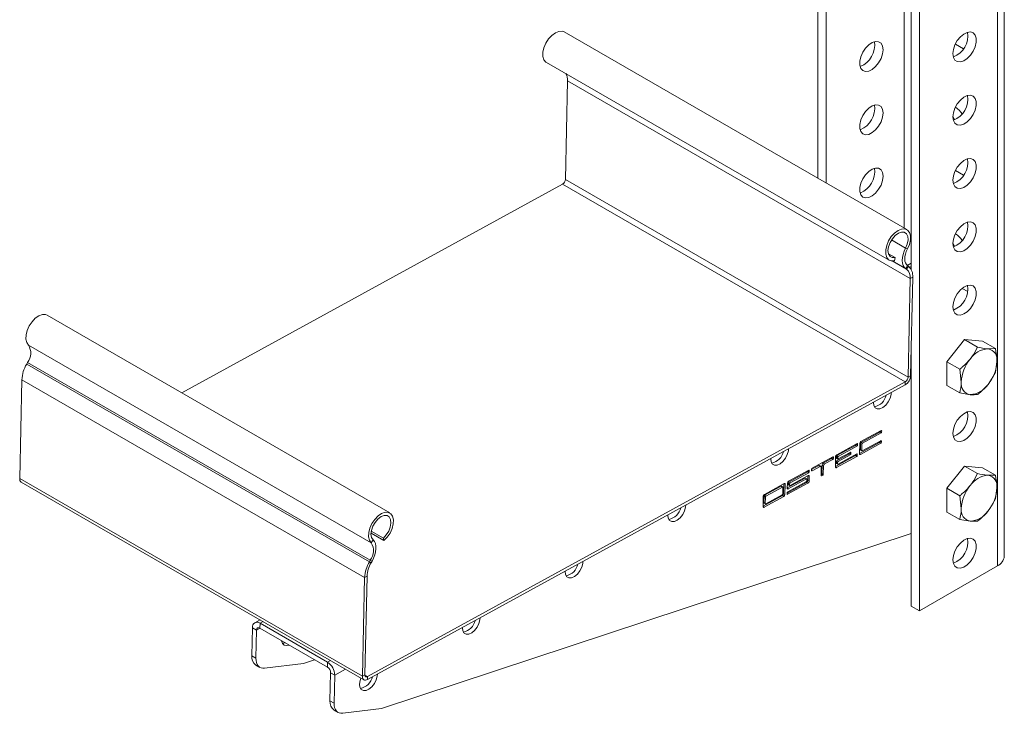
# Model space of a CAD drawing. Header units: millimetres. Extents: x -189 to 390, y -1209 to -93.
# Tile 1 of 5: x -182 to 71, y -1209 to -1030. Entities that reach past the tile are written whole.
import ezdxf

# ---------------------------------------------------------------- set-up
doc = ezdxf.new("R2010")
doc.units = ezdxf.units.MM

msp = doc.modelspace()

# ---------------------------------------------------------------- linework, layer by layer
at = {"color": 7, "linetype": 'Continuous', "lineweight": 15}
for p, q in [((71.48, -1168.07), (71.48, -837.22)), ((49.57, -847.26), (49.57, -1182.15)), ((47.45, -974.62), (47.45, -1094.02)), ((25.53, -1005.61), (25.53, -1071.74)), ((23.41, -1006.27), (23.41, -1070.51)), ((46.34, -1083.75), (-42.05, -1032.73)), ((60.96, -1037.06), (58.86, -1035.85)), ((-46.6, -1040.61), (41.79, -1091.63)), ((-41.72, -1070.81), (-41.17, -1045.32)), ((58.65, -1055.41), (58.24, -1054.48)), ((60.96, -1069.72), (58.86, -1068.51)), ((-140.68, -1125.9), (-42.44, -1072.02)), ((58.65, -1088.07), (58.24, -1087.14)), ((41.59, -1089.96), (43.34, -1090.97)), ((43.34, -1090.97), (43.16, -1091.78)), ((46.29, -1093.99), (46.05, -1093.82)), ((47.45, -1092.4), (46.41, -1092.97)), ((46.76, -1093.22), (46.52, -1093.05)), ((46.67, -1121.83), (47.22, -1096.35)), ((47.31, -1121.49), (47.85, -1096)), ((62.05, -1099.76), (60.59, -1098.91)), ((-87.01, -1156.88), (-175.4, -1105.86)), ((56.64, -1117.85), (61.24, -1112.13)), ((61.24, -1112.13), (64.57, -1114.06)), ((61.24, -1112.13), (65.83, -1112.54)), ((65.83, -1112.54), (69.17, -1114.47)), ((69.17, -1114.47), (67.28, -1114.5)), ((47.45, -1114.93), (47.45, -1180.93)), ((-180.42, -1118.02), (-180.67, -1118.45)), ((56.64, -1123.98), (56.64, -1117.85)), ((56.64, -1117.85), (59.98, -1119.78)), ((59.98, -1119.78), (60.39, -1123.08)), ((69.17, -1120.6), (69.58, -1117.77)), ((-181.91, -1122.5), (-182.46, -1147.99)), ((-92.76, -1199.85), (45.93, -1123.79)), ((-92.74, -1199.11), (45.95, -1123.05)), ((56.64, -1123.98), (59.98, -1125.9)), ((59.98, -1125.9), (62.69, -1126.35)), ((39.71, -1135.58), (34.48, -1138.45)), ((34.53, -1138.67), (39.34, -1136.04)), ((34.89, -1138.88), (39.69, -1136.24)), ((39.48, -1135.8), (39.49, -1135.7)), ((39.84, -1136), (39.85, -1135.67)), ((33.49, -1138.99), (28.26, -1141.86)), ((28.31, -1142.09), (33.12, -1139.45)), ((28.67, -1142.29), (33.47, -1139.65)), ((33.26, -1139.21), (33.27, -1139.11)), ((33.62, -1139.41), (33.62, -1139.08)), ((34.13, -1141.51), (39.28, -1138.68)), ((34.19, -1138.94), (34.13, -1141.58)), ((34.35, -1140.57), (34.39, -1138.92)), ((34.41, -1141.76), (39.64, -1138.89)), ((34.71, -1140.77), (34.74, -1139.12)), ((39.65, -1138.23), (34.84, -1140.86)), ((39.43, -1138.44), (39.43, -1138.35)), ((39.78, -1138.64), (39.79, -1138.31)), ((27.27, -1142.4), (21.89, -1145.35)), ((27.04, -1142.62), (27.05, -1142.53)), ((27.4, -1142.82), (27.4, -1142.49)), ((27.91, -1144.92), (33.06, -1142.09)), ((27.97, -1142.35), (27.91, -1144.99)), ((28.16, -1142.66), (28.17, -1142.33)), ((28.19, -1145.17), (33.42, -1142.3)), ((28.2, -1142.76), (28.56, -1142.96)), ((28.28, -1143.41), (31.39, -1141.7)), ((28.51, -1142.86), (28.52, -1142.53)), ((33.43, -1141.64), (28.62, -1144.27)), ((28.64, -1143.61), (31.75, -1141.91)), ((31.76, -1141.25), (28.65, -1142.95)), ((31.54, -1141.46), (31.54, -1141.37)), ((31.89, -1141.66), (31.9, -1141.33)), ((33.21, -1141.85), (33.21, -1141.76)), ((33.56, -1142.06), (33.57, -1141.73)), ((34.39, -1140.67), (34.75, -1140.87)), ((21.75, -1145.69), (23.65, -1144.64)), ((21.88, -1146.01), (24, -1144.85)), ((24.19, -1144.83), (23.84, -1144.63)), ((24.28, -1145.02), (24.23, -1147.17)), ((24.44, -1146.66), (24.49, -1144.51)), ((24.78, -1144.02), (26.9, -1142.86)), ((24.8, -1146.86), (24.84, -1144.71)), ((25.13, -1144.23), (27.25, -1143.07)), ((28.13, -1143.98), (28.14, -1143.65)), ((28.17, -1144.08), (28.53, -1144.28)), ((28.49, -1144.19), (28.49, -1143.86)), ((56.64, -1150.51), (61.24, -1144.79)), ((61.24, -1144.79), (64.57, -1146.72)), ((61.24, -1144.79), (65.83, -1145.2)), ((65.83, -1145.2), (69.17, -1147.13)), ((21.05, -1145.82), (15.81, -1148.68)), ((15.87, -1148.91), (20.68, -1146.27)), ((20.88, -1147.22), (16.21, -1149.77)), ((16.22, -1149.11), (21.03, -1146.48)), ((20.77, -1148.51), (20.8, -1147.26)), ((20.82, -1146.03), (20.82, -1145.94)), ((21.12, -1148.71), (21.15, -1147.39)), ((21.18, -1146.23), (21.18, -1145.9)), ((21.75, -1145.59), (21.74, -1145.92)), ((24.24, -1146.94), (24.3, -1146.9)), ((24.37, -1147.26), (24.65, -1147.11)), ((69.17, -1147.13), (67.28, -1147.16)), ((-182.07, -1148.9), (-93.68, -1199.93)), ((14.68, -1149.3), (9.59, -1152.1)), ((13.89, -1149.99), (9.65, -1152.32)), ((14.25, -1150.2), (10, -1152.52)), ((14.34, -1150.19), (13.99, -1149.99)), ((14.35, -1151.94), (14.38, -1150.29)), ((14.55, -1151.92), (14.6, -1149.35)), ((14.9, -1152.13), (14.96, -1149.48)), ((15.47, -1151.74), (20.48, -1149)), ((15.5, -1150.42), (20.08, -1147.91)), ((15.52, -1149.17), (15.5, -1150.49)), ((15.6, -1152.07), (20.83, -1149.2)), ((20.42, -1148.77), (15.62, -1151.41)), ((15.72, -1149.48), (15.73, -1149.15)), ((15.76, -1149.58), (16.11, -1149.78)), ((15.77, -1150.67), (20.44, -1148.11)), ((16.07, -1149.69), (16.08, -1149.36)), ((20.53, -1148.1), (20.18, -1147.9)), ((20.58, -1148.2), (20.57, -1148.53)), ((9.25, -1155.15), (14.26, -1152.41)), ((9.3, -1152.58), (9.25, -1155.23)), ((9.51, -1152.56), (9.47, -1154.22)), ((9.52, -1155.4), (14.61, -1152.61)), ((9.86, -1152.77), (9.82, -1154.42)), ((9.96, -1154.51), (14.2, -1152.18)), ((15.47, -1151.65), (15.46, -1151.98)), ((56.64, -1156.64), (56.64, -1150.51)), ((56.64, -1150.51), (59.98, -1152.44)), ((59.98, -1152.44), (60.39, -1155.74)), ((69.17, -1153.26), (69.58, -1150.43)), ((9.51, -1154.31), (9.87, -1154.52)), ((56.64, -1156.64), (59.98, -1158.57)), ((59.98, -1158.57), (62.69, -1159.01)), ((-91.86, -1162.08), (-88.53, -1164)), ((-91.8, -1161.57), (-88.68, -1163.37)), ((-89.15, -1207.34), (47.45, -1162.22)), ((-88.53, -1164), (-88.68, -1163.37)), ((62.06, -1163.65), (61.82, -1163.51)), ((-92.04, -1169.04), (-92.29, -1169.47)), ((-91.59, -1169.3), (-91.83, -1169.73)), ((49.57, -1182.15), (69.72, -1170.52)), ((-92.89, -1173.18), (-93.43, -1198.67)), ((-93.52, -1173.53), (-94.07, -1199.02)), ((49.57, -1182.15), (47.45, -1180.93)), ((-120.45, -1184.47), (-121.82, -1185.23)), ((-120.48, -1185.36), (-103.08, -1195.4)), ((-122.59, -1193.72), (-122.44, -1186.49)), ((-121.53, -1194.34), (-121.37, -1187.1)), ((-120.51, -1186.6), (-103.11, -1196.64)), ((-109.3, -1195.71), (-119.29, -1196.94)), ((-106.4, -1194.75), (-109.3, -1195.71)), ((-121.56, -1196.12), (-120.5, -1196.73)), ((-102.28, -1198.13), (-102.44, -1205.36)), ((-101.22, -1198.74), (-101.38, -1205.97)), ((-101.4, -1207.75), (-100.34, -1208.36)), ((-99.13, -1208.58), (-89.15, -1207.34))]:
    msp.add_line(p, q, dxfattribs=at)
at = {"color": 7, "linetype": 'Continuous', "lineweight": 0}
for p, q in [((69.72, -840.26), (69.72, -1170.52)), ((45.68, -999.29), (45.68, -1083.37)), ((-41.17, -1045.32), (47.22, -1096.35)), ((-41.72, -1070.81), (46.67, -1121.83)), ((-42.44, -1072.02), (45.95, -1123.05)), ((42.37, -1086.43), (46.01, -1088.53)), ((46.49, -1088.74), (46.01, -1088.53)), ((42.58, -1091.85), (46.29, -1093.99)), ((42.63, -1091.85), (46.05, -1093.82)), ((46.52, -1093.05), (46.05, -1093.82)), ((46.29, -1093.99), (46.76, -1093.22)), ((47.06, -1093.48), (47.45, -1093.27)), ((47.85, -1096), (47.22, -1096.35)), ((-180.2, -1113.56), (-91.82, -1164.58)), ((47.4, -1117.23), (47.45, -1117.21)), ((-180.67, -1118.45), (-92.29, -1169.47)), ((-180.42, -1118.02), (-92.04, -1169.04)), ((46.67, -1121.83), (47.31, -1121.49)), ((-181.91, -1122.5), (-93.52, -1173.53)), ((45.93, -1123.79), (45.95, -1123.05)), ((39.34, -1136.04), (39.69, -1136.24)), ((39.48, -1135.8), (39.84, -1136)), ((39.7, -1135.59), (39.85, -1135.67)), ((33.12, -1139.45), (33.47, -1139.65)), ((33.26, -1139.21), (33.62, -1139.41)), ((33.48, -1139), (33.62, -1139.08)), ((34.39, -1138.92), (34.74, -1139.12)), ((34.53, -1138.67), (34.89, -1138.88)), ((39.28, -1138.68), (39.64, -1138.89)), ((39.43, -1138.44), (39.78, -1138.64)), ((39.64, -1138.23), (39.79, -1138.31)), ((27.04, -1142.62), (27.4, -1142.82)), ((27.26, -1142.41), (27.4, -1142.49)), ((28.16, -1142.66), (28.51, -1142.86)), ((28.17, -1142.33), (28.52, -1142.53)), ((28.31, -1142.09), (28.67, -1142.29)), ((31.39, -1141.7), (31.75, -1141.91)), ((31.54, -1141.46), (31.89, -1141.66)), ((31.75, -1141.25), (31.9, -1141.33)), ((33.06, -1142.09), (33.42, -1142.3)), ((33.21, -1141.85), (33.56, -1142.06)), ((33.42, -1141.64), (33.57, -1141.73)), ((34.13, -1141.6), (34.41, -1141.76)), ((34.35, -1140.57), (34.71, -1140.77)), ((23.65, -1144.64), (24, -1144.85)), ((24.49, -1144.51), (24.84, -1144.71)), ((24.78, -1144.02), (25.13, -1144.23)), ((26.9, -1142.86), (27.25, -1143.07)), ((27.91, -1145.01), (28.19, -1145.17)), ((28.13, -1143.98), (28.49, -1144.19)), ((28.14, -1143.65), (28.49, -1143.86)), ((28.28, -1143.41), (28.64, -1143.61)), ((20.68, -1146.27), (21.03, -1146.48)), ((20.82, -1146.03), (21.18, -1146.23)), ((20.86, -1147.22), (21.15, -1147.39)), ((21.04, -1145.82), (21.18, -1145.9)), ((21.74, -1145.93), (21.88, -1146.01)), ((24.23, -1147.18), (24.37, -1147.26)), ((24.3, -1146.9), (24.65, -1147.11)), ((24.44, -1146.66), (24.8, -1146.86)), ((-182.46, -1147.99), (-94.07, -1199.02)), ((13.89, -1149.99), (14.25, -1150.2)), ((14.67, -1149.31), (14.96, -1149.48)), ((15.72, -1149.48), (16.07, -1149.69)), ((15.73, -1149.15), (16.08, -1149.36)), ((15.87, -1148.91), (16.22, -1149.11)), ((20.08, -1147.91), (20.44, -1148.11)), ((20.48, -1149), (20.83, -1149.2)), ((20.77, -1148.51), (21.12, -1148.71)), ((9.51, -1152.56), (9.86, -1152.77)), ((9.65, -1152.32), (10, -1152.52)), ((14.26, -1152.41), (14.61, -1152.61)), ((14.55, -1151.92), (14.9, -1152.13)), ((15.46, -1151.99), (15.6, -1152.07)), ((15.5, -1150.51), (15.77, -1150.67)), ((9.25, -1155.24), (9.52, -1155.4)), ((9.47, -1154.22), (9.82, -1154.42)), ((-91.82, -1164.58), (-91.32, -1163.84)), ((-92.29, -1169.47), (-91.83, -1169.73)), ((-91.59, -1169.3), (-92.04, -1169.04)), ((-92.89, -1173.18), (-93.52, -1173.53)), ((-120.48, -1185.36), (-120.51, -1186.6)), ((-120.48, -1185.36), (-119.67, -1184.92)), ((-122.44, -1186.49), (-121.37, -1187.1)), ((-121.37, -1187.1), (-120.48, -1186.62)), ((-122.59, -1193.72), (-121.53, -1194.34)), ((-103.08, -1195.4), (-103.11, -1196.64)), ((-103.08, -1195.4), (-102.28, -1194.96)), ((-101.22, -1198.74), (-102.28, -1198.13)), ((-101.22, -1198.74), (-98.41, -1197.2)), ((-94.07, -1199.02), (-93.43, -1198.67)), ((-93.43, -1198.71), (-92.74, -1199.11)), ((-92.74, -1199.11), (-92.76, -1199.85)), ((-102.44, -1205.36), (-101.38, -1205.97))]:
    msp.add_line(p, q, dxfattribs=at)
at = {"color": 7, "linetype": 'Continuous', "lineweight": 15, "flags": 128}
for points in [[(-42.05, -1032.73), (-42.58, -1032.54), (-43.41, -1032.58), (-44.31, -1032.95), (-45.22, -1033.62), (-46.06, -1034.54), (-46.75, -1035.63), (-47.25, -1036.8), (-47.51, -1037.97), (-47.51, -1039.03), (-47.25, -1039.9), (-46.76, -1040.5), (-46.6, -1040.61)], [(58.36, -1039.29), (58.23, -1038.34), (58.36, -1037.24), (58.75, -1036.08), (59.36, -1034.97), (60.14, -1034.01), (61.01, -1033.27), (61.9, -1032.84), (62.74, -1032.73), (63.44, -1032.97), (63.94, -1033.54), (64.21, -1034.37), (64.21, -1035.41), (63.94, -1036.55), (63.44, -1037.69), (62.74, -1038.74), (61.9, -1039.6), (61.01, -1040.2), (60.14, -1040.47), (59.36, -1040.4), (58.75, -1039.99), (58.36, -1039.29)], [(40.07, -1038.42), (40.2, -1037.32), (40.07, -1036.38), (39.68, -1035.67), (39.07, -1035.26), (38.29, -1035.19), (37.42, -1035.47), (36.53, -1036.06), (35.69, -1036.92), (34.99, -1037.97), (34.49, -1039.12), (34.22, -1040.26), (34.22, -1041.29), (34.49, -1042.13), (34.99, -1042.69), (35.69, -1042.93), (36.53, -1042.83), (37.42, -1042.39), (38.29, -1041.65), (39.07, -1040.69), (39.68, -1039.58), (40.07, -1038.42)], [(58.36, -1055.62), (58.23, -1054.67), (58.36, -1053.57), (58.75, -1052.42), (59.36, -1051.31), (60.14, -1050.34), (61.01, -1049.61), (61.9, -1049.17), (62.74, -1049.06), (63.44, -1049.3), (63.94, -1049.87), (64.21, -1050.7), (64.21, -1051.74), (63.94, -1052.88), (63.44, -1054.03), (62.74, -1055.07), (61.9, -1055.93), (61.01, -1056.53), (60.14, -1056.8), (59.36, -1056.73), (58.75, -1056.32), (58.36, -1055.62)], [(40.07, -1054.75), (40.2, -1053.65), (40.07, -1052.71), (39.68, -1052), (39.07, -1051.59), (38.29, -1051.52), (37.42, -1051.8), (36.53, -1052.39), (35.69, -1053.25), (34.99, -1054.3), (34.49, -1055.45), (34.22, -1056.59), (34.22, -1057.62), (34.49, -1058.46), (34.99, -1059.02), (35.69, -1059.26), (36.53, -1059.16), (37.42, -1058.72), (38.29, -1057.99), (39.07, -1057.02), (39.68, -1055.91), (40.07, -1054.75)], [(58.36, -1071.95), (58.23, -1071), (58.36, -1069.9), (58.75, -1068.75), (59.36, -1067.64), (60.14, -1066.67), (61.01, -1065.94), (61.9, -1065.5), (62.74, -1065.39), (63.44, -1065.64), (63.94, -1066.2), (64.21, -1067.03), (64.21, -1068.07), (63.94, -1069.21), (63.44, -1070.36), (62.74, -1071.41), (61.9, -1072.26), (61.01, -1072.86), (60.14, -1073.13), (59.36, -1073.06), (58.75, -1072.66), (58.36, -1071.95)], [(40.07, -1071.08), (40.2, -1069.98), (40.07, -1069.04), (39.68, -1068.33), (39.07, -1067.92), (38.29, -1067.86), (37.42, -1068.13), (36.53, -1068.72), (35.69, -1069.58), (34.99, -1070.63), (34.49, -1071.78), (34.22, -1072.92), (34.22, -1073.95), (34.49, -1074.79), (34.99, -1075.35), (35.69, -1075.59), (36.53, -1075.49), (37.42, -1075.05), (38.29, -1074.32), (39.07, -1073.35), (39.68, -1072.24), (40.07, -1071.08)], [(58.36, -1088.28), (58.23, -1087.33), (58.36, -1086.23), (58.75, -1085.08), (59.36, -1083.97), (60.14, -1083), (61.01, -1082.27), (61.9, -1081.83), (62.74, -1081.73), (63.44, -1081.97), (63.94, -1082.53), (64.21, -1083.37), (64.21, -1084.4), (63.94, -1085.54), (63.44, -1086.69), (62.74, -1087.74), (61.9, -1088.6), (61.01, -1089.19), (60.14, -1089.46), (59.36, -1089.39), (58.75, -1088.99), (58.36, -1088.28)], [(46.49, -1088.74), (46.99, -1087.56), (47.25, -1086.4), (47.25, -1085.34), (47, -1084.47), (46.5, -1083.86), (45.81, -1083.56), (44.98, -1083.6), (44.07, -1083.97), (43.17, -1084.64), (42.33, -1085.56), (41.64, -1086.65), (41.14, -1087.83), (40.88, -1088.99), (40.88, -1090.05), (41.14, -1090.92), (41.63, -1091.53), (42.32, -1091.82), (43.16, -1091.78)], [(46.01, -1088.53), (46.45, -1087.47), (46.64, -1086.43), (46.57, -1085.52), (46.24, -1084.83), (45.69, -1084.44), (44.97, -1084.38), (44.16, -1084.66), (43.34, -1085.25), (42.6, -1086.09), (42, -1087.09), (41.62, -1088.16), (41.48, -1089.18), (41.62, -1090.04), (42, -1090.67), (42.59, -1090.99), (43.34, -1090.97)], [(46.05, -1093.82), (45.67, -1093.46), (45.39, -1092.97), (45.22, -1092.37), (45.16, -1091.69), (45.21, -1090.94), (45.37, -1090.14), (45.64, -1089.33), (46.01, -1088.53)], [(46.52, -1093.05), (46.21, -1092.76), (45.99, -1092.36), (45.84, -1091.87), (45.79, -1091.31), (45.83, -1090.7), (45.97, -1090.05), (46.19, -1089.39), (46.49, -1088.74)], [(58.36, -1104.61), (58.23, -1103.66), (58.36, -1102.56), (58.75, -1101.41), (59.36, -1100.3), (60.14, -1099.33), (61.01, -1098.6), (61.9, -1098.16), (62.74, -1098.06), (63.44, -1098.3), (63.94, -1098.86), (64.21, -1099.7), (64.21, -1100.73), (63.94, -1101.87), (63.44, -1103.02), (62.74, -1104.07), (61.9, -1104.93), (61.01, -1105.52), (60.14, -1105.79), (59.36, -1105.72), (58.75, -1105.32), (58.36, -1104.61)], [(-175.4, -1105.86), (-175.81, -1105.7), (-176.62, -1105.68), (-177.52, -1106), (-178.44, -1106.63), (-179.29, -1107.51), (-180.01, -1108.58), (-180.54, -1109.75), (-180.84, -1110.92), (-180.88, -1112), (-180.66, -1112.91), (-180.2, -1113.56)], [(37.73, -1128.29), (37.73, -1128.36), (37.84, -1129.17), (38.18, -1129.75), (38.72, -1130.04), (39.41, -1130.02), (40.16, -1129.68), (40.9, -1129.06), (41.54, -1128.23), (42.02, -1127.27), (42.29, -1126.3), (42.33, -1125.77)], [(58.36, -1137.27), (58.23, -1136.33), (58.36, -1135.23), (58.75, -1134.07), (59.36, -1132.96), (60.14, -1131.99), (61.01, -1131.26), (61.9, -1130.82), (62.74, -1130.72), (63.44, -1130.96), (63.94, -1131.52), (64.21, -1132.36), (64.21, -1133.39), (63.94, -1134.53), (63.44, -1135.68), (62.74, -1136.73), (61.9, -1137.59), (61.01, -1138.18), (60.14, -1138.45), (59.36, -1138.39), (58.75, -1137.98), (58.36, -1137.27)], [(39.85, -1135.67), (39.84, -1135.64), (39.84, -1135.61), (39.82, -1135.59), (39.81, -1135.58), (39.79, -1135.57), (39.76, -1135.56), (39.74, -1135.57), (39.71, -1135.58)], [(33.62, -1139.08), (33.62, -1139.05), (33.62, -1139.02), (33.6, -1139), (33.59, -1138.99), (33.56, -1138.98), (33.54, -1138.98), (33.51, -1138.98), (33.49, -1138.99)], [(39.79, -1138.31), (39.79, -1138.28), (39.78, -1138.26), (39.77, -1138.24), (39.75, -1138.22), (39.73, -1138.21), (39.7, -1138.21), (39.68, -1138.21), (39.65, -1138.23)], [(11.23, -1142.83), (11.22, -1142.9), (11.33, -1143.71), (11.67, -1144.29), (12.22, -1144.58), (12.9, -1144.55), (13.65, -1144.21), (14.39, -1143.6), (15.03, -1142.76), (15.51, -1141.81), (15.78, -1140.84), (15.82, -1140.31)], [(27.4, -1142.49), (27.4, -1142.46), (27.39, -1142.43), (27.38, -1142.41), (27.37, -1142.4), (27.34, -1142.39), (27.32, -1142.39), (27.29, -1142.39), (27.27, -1142.4)], [(31.9, -1141.33), (31.9, -1141.3), (31.89, -1141.28), (31.88, -1141.25), (31.86, -1141.24), (31.84, -1141.23), (31.82, -1141.23), (31.79, -1141.23), (31.76, -1141.25)], [(33.57, -1141.73), (33.57, -1141.69), (33.56, -1141.67), (33.55, -1141.65), (33.53, -1141.63), (33.51, -1141.62), (33.48, -1141.62), (33.46, -1141.63), (33.43, -1141.64)], [(34.13, -1141.58), (34.13, -1141.64), (34.15, -1141.7), (34.17, -1141.74), (34.21, -1141.77), (34.25, -1141.79), (34.3, -1141.79), (34.35, -1141.78), (34.41, -1141.76)], [(34.84, -1140.86), (34.82, -1140.87), (34.79, -1140.88), (34.77, -1140.88), (34.75, -1140.87), (34.73, -1140.85), (34.72, -1140.83), (34.71, -1140.81), (34.71, -1140.77)], [(24, -1144.85), (24.06, -1144.82), (24.11, -1144.81), (24.16, -1144.82), (24.2, -1144.84), (24.23, -1144.87), (24.26, -1144.91), (24.27, -1144.96), (24.28, -1145.02)], [(27.91, -1144.99), (27.91, -1145.05), (27.93, -1145.11), (27.95, -1145.15), (27.99, -1145.18), (28.03, -1145.2), (28.08, -1145.2), (28.13, -1145.19), (28.19, -1145.17)], [(28.62, -1144.27), (28.6, -1144.29), (28.57, -1144.29), (28.55, -1144.29), (28.52, -1144.28), (28.51, -1144.26), (28.5, -1144.24), (28.49, -1144.22), (28.49, -1144.19)], [(28.65, -1142.95), (28.62, -1142.96), (28.6, -1142.97), (28.57, -1142.97), (28.55, -1142.96), (28.54, -1142.94), (28.52, -1142.92), (28.52, -1142.89), (28.51, -1142.86)], [(21.15, -1147.39), (21.15, -1147.33), (21.13, -1147.28), (21.11, -1147.23), (21.07, -1147.2), (21.03, -1147.19), (20.98, -1147.18), (20.93, -1147.19), (20.88, -1147.22)], [(21.18, -1145.9), (21.18, -1145.87), (21.17, -1145.85), (21.16, -1145.82), (21.14, -1145.81), (21.12, -1145.8), (21.1, -1145.8), (21.07, -1145.8), (21.05, -1145.82)], [(21.74, -1145.92), (21.74, -1145.95), (21.75, -1145.98), (21.76, -1146), (21.78, -1146.02), (21.8, -1146.03), (21.83, -1146.03), (21.85, -1146.02), (21.88, -1146.01)], [(24.23, -1147.17), (24.23, -1147.2), (24.24, -1147.23), (24.25, -1147.25), (24.27, -1147.27), (24.29, -1147.28), (24.31, -1147.28), (24.34, -1147.27), (24.37, -1147.26)], [(14.38, -1150.29), (14.38, -1150.26), (14.37, -1150.23), (14.36, -1150.21), (14.34, -1150.19), (14.32, -1150.18), (14.3, -1150.18), (14.27, -1150.19), (14.25, -1150.2)], [(14.96, -1149.48), (14.96, -1149.42), (14.94, -1149.37), (14.92, -1149.32), (14.88, -1149.29), (14.84, -1149.27), (14.79, -1149.27), (14.74, -1149.28), (14.68, -1149.3)], [(16.21, -1149.77), (16.18, -1149.79), (16.16, -1149.79), (16.13, -1149.79), (16.11, -1149.78), (16.09, -1149.77), (16.08, -1149.74), (16.07, -1149.72), (16.07, -1149.69)], [(20.44, -1148.11), (20.47, -1148.1), (20.49, -1148.09), (20.52, -1148.09), (20.54, -1148.1), (20.55, -1148.12), (20.57, -1148.14), (20.57, -1148.17), (20.58, -1148.2)], [(15.46, -1151.98), (15.47, -1152.01), (15.47, -1152.04), (15.49, -1152.06), (15.5, -1152.07), (15.52, -1152.08), (15.55, -1152.09), (15.58, -1152.08), (15.6, -1152.07)], [(15.5, -1150.49), (15.5, -1150.55), (15.52, -1150.61), (15.54, -1150.65), (15.57, -1150.68), (15.62, -1150.7), (15.66, -1150.7), (15.72, -1150.69), (15.77, -1150.67)], [(-15.28, -1157.36), (-15.29, -1157.44), (-15.18, -1158.24), (-14.84, -1158.82), (-14.29, -1159.12), (-13.61, -1159.09), (-12.86, -1158.75), (-12.12, -1158.13), (-11.47, -1157.3), (-10.99, -1156.35), (-10.73, -1155.38), (-10.69, -1154.84)], [(9.25, -1155.23), (9.25, -1155.29), (9.27, -1155.34), (9.29, -1155.38), (9.33, -1155.41), (9.37, -1155.43), (9.42, -1155.44), (9.47, -1155.43), (9.52, -1155.4)], [(9.82, -1154.42), (9.83, -1154.45), (9.83, -1154.48), (9.85, -1154.5), (9.86, -1154.51), (9.88, -1154.52), (9.91, -1154.53), (9.93, -1154.52), (9.96, -1154.51)], [(-88.53, -1164), (-87.68, -1163.12), (-86.96, -1162.05), (-86.43, -1160.88), (-86.13, -1159.71), (-86.09, -1158.62), (-86.3, -1157.72), (-86.76, -1157.07), (-87.42, -1156.72), (-88.24, -1156.71), (-89.14, -1157.03), (-90.05, -1157.65), (-90.9, -1158.54), (-91.62, -1159.61), (-92.15, -1160.78), (-92.45, -1161.95), (-92.49, -1163.03), (-92.27, -1163.93), (-91.82, -1164.58)], [(-88.68, -1163.37), (-87.92, -1162.56), (-87.3, -1161.58), (-86.88, -1160.51), (-86.71, -1159.48), (-86.8, -1158.59), (-87.15, -1157.92), (-87.72, -1157.55), (-88.44, -1157.52), (-89.26, -1157.83), (-90.08, -1158.44), (-90.81, -1159.3), (-91.39, -1160.31), (-91.76, -1161.38), (-91.87, -1162.39), (-91.72, -1163.24), (-91.32, -1163.84)], [(-91.32, -1163.84), (-90.97, -1164.25), (-90.73, -1164.78), (-90.6, -1165.41), (-90.58, -1166.13), (-90.67, -1166.9), (-90.88, -1167.7), (-91.18, -1168.51), (-91.59, -1169.3)], [(58.36, -1169.93), (58.23, -1168.99), (58.36, -1167.89), (58.75, -1166.73), (59.36, -1165.62), (60.14, -1164.66), (61.01, -1163.92), (61.9, -1163.48), (62.74, -1163.38), (63.44, -1163.62), (63.94, -1164.18), (64.21, -1165.02), (64.21, -1166.05), (63.94, -1167.19), (63.44, -1168.34), (62.74, -1169.39), (61.9, -1170.25), (61.01, -1170.84), (60.14, -1171.12), (59.36, -1171.05), (58.75, -1170.64), (58.36, -1169.93)], [(-41.79, -1171.9), (-41.79, -1171.98), (-41.69, -1172.78), (-41.34, -1173.36), (-40.8, -1173.65), (-40.12, -1173.63), (-39.36, -1173.29), (-38.63, -1172.67), (-37.98, -1171.84), (-37.5, -1170.89), (-37.24, -1169.92), (-37.2, -1169.38)], [(-68.3, -1186.44), (-68.3, -1186.51), (-68.2, -1187.32), (-67.85, -1187.9), (-67.31, -1188.19), (-66.62, -1188.17), (-65.87, -1187.83), (-65.13, -1187.21), (-64.49, -1186.38), (-64.01, -1185.42), (-63.75, -1184.45), (-63.71, -1183.92)], [(-112.96, -1190.96), (-113.64, -1191.12), (-114.26, -1190.99), (-114.71, -1190.54), (-114.94, -1189.84), (-114.94, -1189.81)], [(-114.02, -1190.35), (-114.35, -1190.46), (-114.73, -1190.51)], [(-121.53, -1194.34), (-121.5, -1194.94), (-121.39, -1195.49), (-121.2, -1195.96), (-120.94, -1196.36), (-120.61, -1196.66), (-120.22, -1196.86), (-119.77, -1196.95), (-119.29, -1196.94)], [(-94.81, -1201.05), (-94.7, -1201.85), (-94.36, -1202.44), (-93.82, -1202.73), (-93.13, -1202.7), (-92.38, -1202.36), (-91.64, -1201.74), (-91, -1200.91), (-90.52, -1199.96), (-90.26, -1198.99), (-90.21, -1198.46)], [(-94.45, -1199.48), (-94.67, -1200.11), (-94.81, -1201.05)], [(-94.07, -1199.02), (-94.05, -1199.31), (-93.98, -1199.56), (-93.86, -1199.77), (-93.7, -1199.91), (-93.5, -1200), (-93.27, -1200.01), (-93.02, -1199.97), (-92.76, -1199.85)], [(-93.43, -1198.67), (-93.42, -1198.82), (-93.39, -1198.96), (-93.32, -1199.06), (-93.24, -1199.14), (-93.13, -1199.18), (-93.01, -1199.19), (-92.88, -1199.17), (-92.74, -1199.11)], [(-101.38, -1205.97), (-101.35, -1206.58), (-101.24, -1207.12), (-101.05, -1207.6), (-100.79, -1207.99), (-100.46, -1208.29), (-100.06, -1208.49), (-99.62, -1208.59), (-99.13, -1208.58)]]:
    msp.add_lwpolyline(points, dxfattribs=at)
at = {"color": 7, "linetype": 'Continuous', "lineweight": 15}
for centre, radius, start, end in [((56.18, -1033.69), 5.91, 291.424, 8.5811), ((32.14, -1036.14), 5.91, 291.4236, 8.5817), ((-44.4, -1045.11), 3.24, 356.3403, 30.0577), ((56.18, -1050.02), 5.91, 291.4239, 8.5811), ((32.14, -1052.47), 5.91, 291.4239, 8.5815), ((55.79, -1057.02), 5.73, 33.0751, 57.5312), ((56.18, -1066.35), 5.91, 291.4242, 8.5809), ((32.14, -1068.8), 5.91, 291.4239, 8.5816), ((-43.25, -1070.72), 1.54, 301.7682, 356.5779), ((56.18, -1082.68), 5.91, 291.4239, 8.5811), ((55.79, -1089.68), 5.73, 33.0739, 57.5323), ((44.52, -1096.04), 2.71, 353.611, 49.3906), ((44.68, -1095.64), 3.19, 353.6101, 49.3915), ((56.18, -1099.01), 5.91, 291.4241, 8.581), ((-183.43, -1115.63), 3.83, 321.5878, 32.7587), ((67.64, -1120.42), 5.93, 93.43, 146.5645), ((66.76, -1117.31), 2.86, 350.7475, 79.4535), ((70.35, -1123.54), 9.98, 140.2283, 177.3605), ((-173.17, -1122.96), 8.75, 148.986, 177.0207), ((59.61, -1117.31), 9.98, 320.2276, 357.3612), ((44.39, -1121.31), 2.92, 301.7673, 356.5786), ((45.14, -1121.74), 1.54, 301.7655, 356.5786), ((63.21, -1123.54), 2.86, 170.7482, 259.4528), ((62.33, -1120.42), 5.93, 273.4293, 326.5652), ((37.21, -1125.62), 3.91, 281.0358, 347.2996), ((56.18, -1131.67), 5.91, 291.424, 8.5811), ((39.18, -1135.78), 0.307, 301.7608, 356.5789), ((39.53, -1135.98), 0.307, 301.7672, 356.5836), ((32.96, -1139.19), 0.307, 301.7659, 356.5842), ((33.31, -1139.39), 0.307, 301.7675, 356.5721), ((34.8, -1138.97), 0.614, 121.7631, 176.5821), ((34.69, -1138.94), 0.307, 121.7658, 176.585), ((35.05, -1139.14), 0.307, 121.7607, 176.5797), ((39.12, -1138.42), 0.307, 301.7675, 356.5721), ((39.48, -1138.63), 0.307, 301.7667, 356.5841), ((10.71, -1140.16), 3.91, 281.0364, 347.299), ((26.74, -1142.6), 0.307, 301.7613, 356.5783), ((28.58, -1142.38), 0.614, 121.767, 176.5779), ((28.26, -1142.67), 0.101, 172.3583, 234.434), ((28.47, -1142.35), 0.307, 121.7667, 176.573), ((28.83, -1142.55), 0.307, 121.7756, 176.5648), ((31.23, -1141.44), 0.307, 301.7667, 356.5841), ((31.59, -1141.65), 0.307, 301.7667, 356.573), ((32.9, -1141.83), 0.307, 301.7659, 356.5842), ((33.25, -1142.04), 0.307, 301.7675, 356.5721), ((34.45, -1140.58), 0.101, 172.3569, 234.4338), ((23.76, -1144.81), 0.196, 65.14, 124.2393), ((25.1, -1144.55), 0.614, 121.7671, 176.5781), ((25.46, -1144.75), 0.614, 121.7671, 176.5783), ((27.09, -1142.8), 0.307, 301.7664, 356.5836), ((28.23, -1144), 0.101, 172.2618, 234.5306), ((28.45, -1143.67), 0.307, 121.7692, 176.572), ((28.8, -1143.87), 0.307, 121.7747, 176.5658), ((20.52, -1146.01), 0.307, 301.7649, 356.5855), ((20.87, -1146.22), 0.307, 301.7666, 356.5734), ((22.06, -1145.61), 0.307, 121.7684, 176.5716), ((24.14, -1146.64), 0.307, 301.768, 356.5721), ((24.49, -1146.84), 0.307, 301.7667, 356.5837), ((67.64, -1153.08), 5.93, 93.4298, 146.5647), ((66.76, -1149.97), 2.86, 350.7476, 79.4535), ((-181.54, -1148.13), 0.933, 171.3368, 235.4442), ((13.95, -1150.08), 0.0981, 65.1294, 124.2441), ((16.14, -1149.21), 0.614, 121.7667, 176.5786), ((15.82, -1149.5), 0.101, 172.2611, 234.5305), ((16.03, -1149.17), 0.307, 121.7684, 176.5716), ((16.39, -1149.37), 0.307, 121.7747, 176.5653), ((20.14, -1147.99), 0.0981, 65.1409, 124.237), ((20.26, -1148.51), 0.307, 301.7664, 356.5732), ((20.16, -1148.47), 0.614, 301.7663, 356.5787), ((20.51, -1148.68), 0.614, 301.7665, 356.5786), ((70.35, -1156.2), 9.98, 140.2283, 177.3605), ((9.92, -1152.62), 0.614, 121.7704, 176.5796), ((9.81, -1152.58), 0.307, 121.7654, 176.585), ((10.17, -1152.79), 0.307, 121.7653, 176.5855), ((14.04, -1151.92), 0.307, 301.7662, 356.5846), ((13.94, -1151.88), 0.614, 301.7632, 356.5818), ((14.29, -1152.09), 0.614, 301.77, 356.5751), ((15.78, -1151.67), 0.307, 121.7666, 176.5835), ((59.61, -1149.97), 9.98, 320.2276, 357.3613), ((9.57, -1154.23), 0.0982, 171.3553, 235.4387), ((-15.8, -1154.7), 3.91, 281.0378, 347.2971), ((63.21, -1156.2), 2.86, 170.7482, 259.4529), ((62.33, -1153.09), 5.93, 273.4292, 326.5654), ((-95.04, -1166.66), 3.83, 321.5871, 32.7586), ((56.18, -1164.33), 5.91, 291.424, 8.5811), ((68.48, -1167.77), 3.02, 294.3756, 354.3045), ((-84.78, -1173.98), 8.75, 148.9856, 177.0207), ((-85.46, -1173.57), 7.44, 148.9857, 177.0203), ((-42.31, -1169.23), 3.91, 281.0375, 347.2974), ((-121.23, -1186.32), 1.22, 51.9771, 188.003), ((-68.82, -1183.77), 3.91, 281.0374, 347.2975), ((-120.84, -1187.03), 0.541, 51.9768, 188.0026), ((-120.09, -1194.06), 2.53, 172.3355, 234.4464), ((-105.28, -1198.82), 4.06, 1.1452, 57.2118), ((-104.09, -1198.16), 1.81, 1.1458, 57.2103), ((-95.33, -1198.31), 3.91, 281.0384, 347.2965), ((-99.93, -1205.7), 2.53, 172.3355, 234.447)]:
    msp.add_arc(centre, radius, start, end, dxfattribs=at)
for points, knots in [([(64.57, -1114.06), (64.16, -1114.88), (63.61, -1115.96), (62.87, -1116.92), (62.69, -1117.15)], [0, 0, 0, 0, 0.753645, 1, 1, 1, 1]), ([(67.28, -1114.5), (67.23, -1114.5), (66.32, -1114.41), (65.42, -1114.23), (64.57, -1114.06)], [0, 0, 0, 0, 0.060612, 1, 1, 1, 1]), ([(69.58, -1117.77), (69.58, -1117.7), (69.57, -1116.59), (69.36, -1115.49), (69.17, -1114.47)], [0, 0, 0, 0, 0.065853, 1, 1, 1, 1]), ([(62.69, -1117.15), (62.03, -1117.88), (61.18, -1118.81), (60.2, -1119.6), (59.98, -1119.78)], [0, 0, 0, 0, 0.774877, 1, 1, 1, 1]), ([(67.28, -1123.69), (67.46, -1123.46), (68.21, -1122.5), (68.76, -1121.41), (69.17, -1120.6)], [0, 0, 0, 0, 0.246354, 1, 1, 1, 1]), ([(60.39, -1123.08), (60.39, -1123.15), (60.38, -1124.1), (60.17, -1125.04), (59.98, -1125.9)], [0, 0, 0, 0, 0.075757, 1, 1, 1, 1]), ([(64.57, -1126.31), (64.79, -1126.14), (65.78, -1125.35), (66.63, -1124.42), (67.28, -1123.69)], [0, 0, 0, 0, 0.225117, 1, 1, 1, 1]), ([(62.69, -1126.35), (62.74, -1126.35), (63.37, -1126.41), (64, -1126.36), (64.57, -1126.31)], [0, 0, 0, 0, 0.085624, 1, 1, 1, 1]), ([(64.57, -1146.72), (64.16, -1147.54), (63.61, -1148.62), (62.87, -1149.58), (62.69, -1149.82)], [0, 0, 0, 0, 0.753646, 1, 1, 1, 1]), ([(67.28, -1147.16), (67.23, -1147.16), (66.32, -1147.07), (65.42, -1146.89), (64.57, -1146.72)], [0, 0, 0, 0, 0.060612, 1, 1, 1, 1]), ([(69.58, -1150.43), (69.58, -1150.36), (69.57, -1149.25), (69.36, -1148.15), (69.17, -1147.13)], [0, 0, 0, 0, 0.065852, 1, 1, 1, 1]), ([(62.69, -1149.82), (62.03, -1150.54), (61.18, -1151.47), (60.2, -1152.26), (59.98, -1152.44)], [0, 0, 0, 0, 0.774877, 1, 1, 1, 1]), ([(67.28, -1156.35), (67.46, -1156.12), (68.21, -1155.16), (68.76, -1154.08), (69.17, -1153.26)], [0, 0, 0, 0, 0.246354, 1, 1, 1, 1]), ([(60.39, -1155.74), (60.39, -1155.81), (60.38, -1156.76), (60.17, -1157.7), (59.98, -1158.57)], [0, 0, 0, 0, 0.075755, 1, 1, 1, 1]), ([(64.57, -1158.98), (64.79, -1158.8), (65.78, -1158.01), (66.63, -1157.08), (67.28, -1156.35)], [0, 0, 0, 0, 0.225117, 1, 1, 1, 1]), ([(62.69, -1159.01), (62.74, -1159.01), (63.37, -1159.07), (64, -1159.02), (64.57, -1158.98)], [0, 0, 0, 0, 0.085624, 1, 1, 1, 1])]:
    msp.add_open_spline(points, degree=3, knots=knots, dxfattribs=at)

doc.saveas('drawing.dxf')
